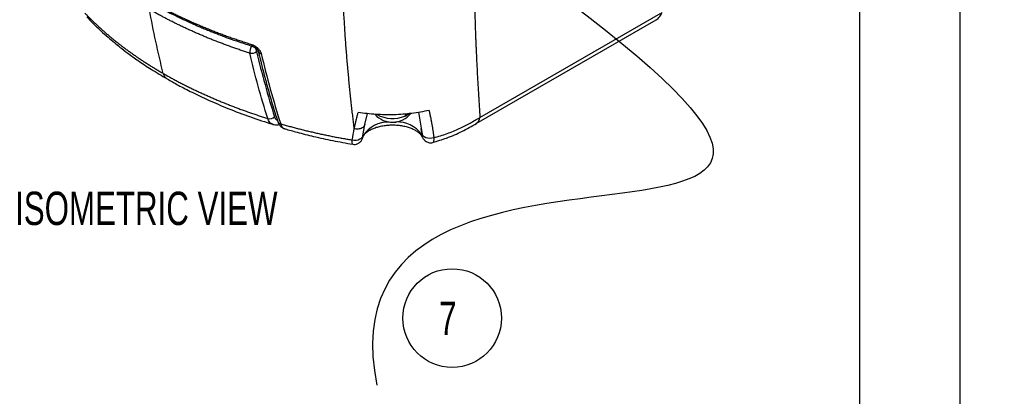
# Model space of a CAD drawing. Header units: millimetres. Extents: x 0 to 776, y 0 to 594.
# Tile 38 of 52: x 605 to 776, y 316 to 382. Entities that reach past the tile are written whole.
import ezdxf

# ---------------------------------------------------------------- set-up
doc = ezdxf.new("R2010")
doc.units = ezdxf.units.MM
doc.header["$LTSCALE"] = 2.75
doc.layers.add('DIMENSIONS', color=140, linetype='Continuous', lineweight=25)
doc.layers.add('TEXT', color=140, linetype='Continuous', lineweight=25)
doc.styles.add('SLDTEXTSTYLE0', font='TXT', dxfattribs={"width": 0.7})

msp = doc.modelspace()

# ---------------------------------------------------------------- linework, layer by layer
at = {"color": 7, "linetype": 'Continuous'}
msp.add_line((768.36, 593.73), (768.36, 0.01), dxfattribs=at)
for p, q in [((684.76, 364.78), (716.27, 382.97)), ((684.13, 363.72), (715.48, 381.82)), ((646.12, 376.41), (645.86, 376.26)), ((664.73, 363.52), (665.18, 365.46)), ((672.51, 365.45), (672.01, 365.15)), ((674.05, 365.69), (674.7, 361.85)), ((672.01, 365.15), (671.85, 365.25)), ((664.39, 361.56), (664.73, 363.54)), ((674.64, 362.1), (674.54, 362.82)), ((674.7, 361.85), (674.69, 361.83))]:
    msp.add_line(p, q)
at = {"flags": 128}
for points in [[(645, 377.5), (645.02, 377.39), (645.05, 377.3), (645.1, 377.23), (645.16, 377.19), (645.17, 377.19)], [(676.74, 361.23), (676.4, 361.14), (676.04, 361.1), (675.68, 361.14), (675.36, 361.23), (675.07, 361.39), (674.85, 361.59), (674.71, 361.83), (674.64, 362.1)], [(664.44, 361.85), (664.4, 361.59), (664.28, 361.34), (664.1, 361.13), (663.85, 360.96), (663.55, 360.84), (663.22, 360.78), (662.88, 360.78), (662.53, 360.84)], [(664.43, 361.58), (664.38, 361.36), (664.38, 361.35)], [(674.56, 361.8), (674.61, 361.59), (674.67, 361.46)]]:
    msp.add_lwpolyline(points, dxfattribs=at)
for centre, radius, start, end in [((646.79, 376.11), 2.12, 147.3389, 183.2942), ((644.98, 377.39), 1.43, 257.9264, 308.1617), ((644.34, 376.14), 1.53, 4.4868, 32.1892), ((646.73, 376.51), 0.597, 197.4678, 265.2548), ((631.01, 372.72), 1.42, 190.9275, 238.0716), ((669.54, 368.01), 4.07, 222.1354, 320.9752), ((648.07, 365.94), 1.38, 259.1908, 311.5839), ((650.13, 364.29), 0.629, 202.02, 263.708), ((668.77, 358.86), 5.12, 88.1138, 147.9507), ((669.56, 370.45), 5.85, 242.3521, 291.2137), ((670.37, 358.88), 5.11, 34.9304, 92.5742), ((670.11, 369.02), 4.31, 291.3064, 296.2483)]:
    msp.add_arc(centre, radius, start, end)
for centre, start_param, end_param in [((669.54, 367.4), 4.522565, 4.61296), ((669.54, 367.05), 4.635276, 4.69418)]:
    msp.add_ellipse(centre, major_axis=(2.69, 4.65), ratio=0.577335, start_param=start_param, end_param=end_param)
for points, knots in [([(683.8, 388.11), (683.8, 387.84), (683.81, 387.28), (683.81, 386.44), (683.82, 385.6), (683.84, 384.76), (683.85, 383.91), (683.87, 383.05), (683.9, 382.19), (683.92, 381.33), (683.95, 380.46), (683.98, 379.59), (684.01, 378.72), (684.05, 377.84), (684.09, 376.95), (684.14, 375.74), (684.21, 374.19), (684.31, 372.32), (684.42, 370.44), (684.53, 368.56), (684.64, 366.66), (684.72, 365.41), (684.76, 364.78)], [0, 0, 0, 0, 0.032527, 0.065455, 0.098788, 0.132528, 0.166677, 0.201236, 0.236208, 0.271595, 0.307398, 0.343621, 0.380264, 0.41733, 0.45482, 0.492738, 0.573204, 0.655277, 0.738973, 0.824313, 0.911316, 1, 1, 1, 1]), ([(626.9, 385.32), (627.11, 385.2), (627.55, 384.95), (628.22, 384.58), (628.89, 384.21), (629.58, 383.85), (630.27, 383.49), (630.97, 383.13), (631.68, 382.78), (632.4, 382.43), (633.13, 382.09), (633.86, 381.75), (634.61, 381.41), (635.36, 381.08), (636.12, 380.76), (636.89, 380.44), (637.67, 380.12), (638.45, 379.81), (639.24, 379.5), (640.04, 379.2), (640.85, 378.9), (641.67, 378.61), (642.49, 378.33), (643.32, 378.05), (644.15, 377.77), (644.71, 377.59), (645, 377.5)], [0, 0, 0, 0, 0.040642, 0.081395, 0.122256, 0.163222, 0.204289, 0.245455, 0.286717, 0.328071, 0.369514, 0.411044, 0.452658, 0.494352, 0.536125, 0.577972, 0.619891, 0.66188, 0.703937, 0.746057, 0.788239, 0.830481, 0.87278, 0.915135, 0.957542, 1, 1, 1, 1]), ([(627.09, 385), (627.88, 384.56), (629.35, 383.73), (631.48, 382.64), (633.29, 381.77), (634.8, 381.08), (635.99, 380.57), (636.94, 380.17), (637.71, 379.86), (638.55, 379.52), (639.62, 379.1), (641.07, 378.56), (642.96, 377.9), (644.38, 377.44), (645.17, 377.19)], [0, 0, 0, 0, 0.1463324, 0.2712461, 0.3750522, 0.4579221, 0.5267888, 0.5716358, 0.6128691, 0.6520952, 0.7073163, 0.7836148, 0.8811061, 1, 1, 1, 1]), ([(662.88, 362.82), (662.84, 363.16), (662.76, 363.85), (662.63, 364.89), (662.51, 365.94), (662.39, 367.02), (662.27, 368.11), (662.15, 369.22), (662.04, 370.35), (661.93, 371.51), (661.82, 372.68), (661.71, 373.88), (661.61, 375.1), (661.51, 376.34), (661.41, 377.61), (661.32, 378.91), (661.23, 380.23), (661.15, 381.59), (661.06, 382.97), (661.01, 383.91), (660.99, 384.38)], [0, 0, 0, 0, 0.0503569, 0.1011432, 0.1523875, 0.20412, 0.2563723, 0.3091773, 0.3625696, 0.4165852, 0.4712614, 0.5266372, 0.5827531, 0.639651, 0.6973743, 0.7559681, 0.8154788, 0.8759544, 0.9374445, 1, 1, 1, 1]), ([(615.96, 382.98), (616.1, 382.83), (616.38, 382.54), (616.81, 382.1), (617.24, 381.67), (617.69, 381.24), (618.14, 380.81), (618.61, 380.38), (619.08, 379.96), (619.56, 379.53), (620.05, 379.11), (620.55, 378.7), (621.05, 378.28), (621.57, 377.87), (622.09, 377.46), (622.62, 377.06), (623.16, 376.65), (623.71, 376.25), (624.27, 375.86), (624.83, 375.46), (625.4, 375.07), (625.98, 374.69), (626.57, 374.31), (627.16, 373.93), (627.76, 373.55), (628.37, 373.18), (628.99, 372.81), (629.4, 372.57), (629.61, 372.45)], [0, 0, 0, 0, 0.0378379, 0.0757431, 0.1137141, 0.151749, 0.1898461, 0.2280035, 0.266219, 0.3044905, 0.3428158, 0.3811927, 0.4196185, 0.458091, 0.4966074, 0.5351652, 0.5737615, 0.6123935, 0.6510583, 0.6897529, 0.7284742, 0.7672191, 0.8059844, 0.8447669, 0.883563, 0.9223696, 0.9611831, 1, 1, 1, 1]), ([(644.68, 375.98), (644.43, 376.06), (643.93, 376.23), (643.19, 376.47), (642.45, 376.73), (641.72, 376.98), (640.99, 377.25), (640.27, 377.51), (639.56, 377.78), (638.85, 378.05), (638.15, 378.33), (637.45, 378.61), (636.76, 378.9), (636.08, 379.19), (635.4, 379.48), (634.73, 379.78), (634.07, 380.08), (633.41, 380.39), (632.75, 380.69), (632.11, 381.01), (631.47, 381.32), (630.84, 381.64), (630.21, 381.96), (629.6, 382.28), (628.99, 382.61), (628.38, 382.94), (627.79, 383.28), (627.39, 383.5), (627.2, 383.61)], [0, 0, 0, 0, 0.039038, 0.078045, 0.117019, 0.155959, 0.194863, 0.233729, 0.272556, 0.311341, 0.350083, 0.38878, 0.427429, 0.46603, 0.504578, 0.543073, 0.581512, 0.619893, 0.658214, 0.696472, 0.734665, 0.772791, 0.810847, 0.848831, 0.886741, 0.924574, 0.962328, 1, 1, 1, 1]), ([(715.47, 381.81), (715.58, 381.88), (715.8, 382.03), (716.08, 382.35), (716.32, 382.71), (716.44, 382.99), (716.5, 383.13)], [0, 0, 0, 0, 0.261121, 0.515286, 0.761814, 1, 1, 1, 1]), ([(616.32, 382.3), (616.66, 381.93), (617.43, 381.12), (618.67, 379.94), (619.92, 378.81), (621.03, 377.87), (622.18, 376.94), (623.55, 375.89), (625.35, 374.59), (627.6, 373.09), (629.33, 372.06), (630.26, 371.51)], [0, 0, 0, 0, 0.091973, 0.205653, 0.30456, 0.388646, 0.458576, 0.557057, 0.680095, 0.827676, 1, 1, 1, 1]), ([(645, 377.5), (645.03, 377.49), (645.1, 377.47), (645.21, 377.42), (645.33, 377.37), (645.44, 377.31), (645.6, 377.21), (645.82, 377.07), (646.06, 376.86), (646.28, 376.63), (646.45, 376.42), (646.56, 376.23), (646.64, 376.07), (646.67, 375.97), (646.68, 375.91)], [0, 0, 0, 0, 0.048477, 0.09727, 0.146687, 0.197025, 0.248565, 0.374294, 0.501647, 0.629089, 0.753314, 0.837908, 0.919615, 1, 1, 1, 1]), ([(645.17, 377.19), (645.29, 377.14), (645.53, 377.04), (645.84, 376.82), (646.07, 376.57), (646.13, 376.41), (646.16, 376.33)], [0, 0, 0, 0, 0.268039, 0.529067, 0.774244, 1, 1, 1, 1]), ([(646.16, 376.33), (646.3, 375.74), (646.61, 374.44), (647.15, 372.32), (647.81, 369.85), (648.61, 367.04), (649.22, 365.09), (649.55, 364.05)], [0, 0, 0, 0, 0.140026, 0.310015, 0.509976, 0.739944, 1, 1, 1, 1]), ([(629.61, 372.45), (629.82, 372.33), (630.24, 372.09), (630.88, 371.73), (631.52, 371.38), (632.17, 371.03), (632.83, 370.69), (633.49, 370.35), (634.16, 370.02), (634.83, 369.69), (635.51, 369.37), (636.2, 369.05), (636.89, 368.73), (637.59, 368.42), (638.29, 368.11), (638.99, 367.81), (639.7, 367.52), (640.42, 367.22), (641.14, 366.94), (641.87, 366.66), (642.6, 366.38), (643.33, 366.11), (644.07, 365.84), (644.81, 365.58), (645.55, 365.33), (646.3, 365.08), (647.05, 364.83), (647.56, 364.67), (647.81, 364.59)], [0, 0, 0, 0, 0.038817, 0.07763, 0.116437, 0.155233, 0.194016, 0.232781, 0.271526, 0.310247, 0.348942, 0.387607, 0.426239, 0.464835, 0.503393, 0.541909, 0.580381, 0.618807, 0.657184, 0.69551, 0.733781, 0.771997, 0.810154, 0.848251, 0.886286, 0.924257, 0.962162, 1, 1, 1, 1]), ([(630.26, 371.51), (630.91, 371.14), (632.33, 370.34), (634.73, 369.1), (637.61, 367.73), (640.99, 366.28), (644.71, 364.85), (647.38, 364), (648.69, 363.58)], [0, 0, 0, 0, 0.118125, 0.257636, 0.418807, 0.601698, 0.804844, 1, 1, 1, 1]), ([(662.88, 362.82), (662.92, 363.01), (663, 363.39), (663.13, 363.95), (663.26, 364.51), (663.41, 365.07), (663.51, 365.45), (663.56, 365.63)], [0, 0, 0, 0, 0.20223, 0.403285, 0.603227, 0.802114, 1, 1, 1, 1]), ([(675.9, 366.01), (674.92, 365.79), (673.92, 365.61), (671.88, 365.36), (670.85, 365.27), (669.27, 365.23), (668.74, 365.23), (667.69, 365.25), (667.17, 365.27), (665.62, 365.37), (664.59, 365.49), (663.56, 365.63)], [0, 0, 0, 0, 0.25, 0.25, 0.5, 0.5, 0.625, 0.625, 0.75, 0.75, 1, 1, 1, 1]), ([(675.9, 366.01), (675.94, 365.82), (676.03, 365.43), (676.16, 364.84), (676.27, 364.25), (676.38, 363.65), (676.48, 363.05), (676.58, 362.45), (676.66, 361.84), (676.72, 361.44), (676.74, 361.23)], [0, 0, 0, 0, 0.1220496, 0.2449517, 0.3687032, 0.4932994, 0.6187346, 0.7450017, 0.872093, 1, 1, 1, 1]), ([(648.69, 363.57), (648.5, 363.66), (648.1, 363.84), (647.91, 364.33), (647.81, 364.59)], [0, 0, 0, 0, 0.478746, 1, 1, 1, 1]), ([(648.98, 364.91), (649.07, 364.69), (649.18, 364.41), (649.42, 364.32), (649.47, 364.29)], [0, 0, 0, 0, 0.769796, 1, 1, 1, 1]), ([(649.55, 364.05), (649.61, 363.89), (649.74, 363.57), (650.05, 363.2), (650.41, 362.93), (650.68, 362.84), (650.81, 362.79)], [0, 0, 0, 0, 0.257907, 0.511765, 0.759345, 1, 1, 1, 1]), ([(650.06, 363.66), (650.32, 363.59), (650.84, 363.44), (651.61, 363.22), (652.39, 363.01), (653.17, 362.81), (653.95, 362.61), (654.73, 362.42), (655.52, 362.24), (656.3, 362.06), (657.08, 361.88), (657.86, 361.72), (658.64, 361.56), (659.42, 361.4), (660.2, 361.25), (660.98, 361.11), (661.76, 360.97), (662.28, 360.89), (662.53, 360.84)], [0, 0, 0, 0, 0.06464, 0.129001, 0.193081, 0.256878, 0.32039, 0.383616, 0.446556, 0.509207, 0.57157, 0.633643, 0.695427, 0.756921, 0.818125, 0.879039, 0.939664, 1, 1, 1, 1]), ([(650.06, 363.66), (650.12, 363.5), (650.26, 363.15), (650.53, 362.85), (650.76, 362.83), (650.82, 362.83)], [0, 0, 0, 0, 0.36746, 0.838859, 1, 1, 1, 1]), ([(676.55, 360.42), (677.36, 360.66), (679.17, 361.19), (681.71, 362.34), (683.33, 363.26), (684.16, 363.74)], [0, 0, 0, 0, 0.286739, 0.63725, 1, 1, 1, 1]), ([(676.74, 361.23), (677.54, 361.45), (678.32, 361.7), (679.8, 362.23), (680.5, 362.53), (681.83, 363.14), (682.45, 363.46), (683.64, 364.12), (684.2, 364.45), (684.76, 364.78)], [0, 0, 0, 0, 0.25, 0.25, 0.5, 0.5, 0.75, 0.75, 1, 1, 1, 1]), ([(684.14, 363.76), (684.28, 363.85), (684.6, 364.06), (684.7, 364.52), (684.76, 364.78)], [0, 0, 0, 0, 0.445567, 1, 1, 1, 1]), ([(648.67, 363.57), (648.82, 363.53), (649.13, 363.46), (649.52, 363.47), (649.74, 363.53), (649.8, 363.54)], [0, 0, 0, 0, 0.434865, 0.868037, 1, 1, 1, 1]), ([(650.81, 362.79), (651.51, 362.59), (653.15, 362.12), (655.92, 361.43), (659.15, 360.71), (661.46, 360.31), (662.63, 360.1)], [0, 0, 0, 0, 0.1840106, 0.4309246, 0.7109814, 1, 1, 1, 1]), ([(664.72, 363.54), (664.71, 363.49), (664.67, 363.35), (664.52, 363.15), (664.26, 362.94), (663.93, 362.8), (663.57, 362.74), (663.21, 362.74), (662.99, 362.79), (662.88, 362.82)], [0, 0, 0, 0, 0.072695, 0.230904, 0.394669, 0.558434, 0.716639, 0.864779, 1, 1, 1, 1]), ([(664.38, 361.37), (664.4, 361.41), (664.44, 361.52), (664.59, 361.76), (664.89, 362.09), (665.33, 362.42), (665.88, 362.73), (666.53, 363), (667.27, 363.22), (668.08, 363.38), (668.94, 363.47), (669.81, 363.48), (670.68, 363.42), (671.51, 363.29), (672.29, 363.09), (672.98, 362.83), (673.57, 362.53), (674.04, 362.21), (674.39, 361.89), (674.57, 361.65), (674.63, 361.53), (674.65, 361.49)], [0, 0, 0, 0, 0.028168, 0.082233, 0.139879, 0.195125, 0.250068, 0.305303, 0.361123, 0.417508, 0.474324, 0.531391, 0.588516, 0.645454, 0.701999, 0.757973, 0.813242, 0.867792, 0.921894, 0.976193, 1, 1, 1, 1]), ([(674.56, 361.8), (674.57, 361.78), (674.59, 361.75), (674.61, 361.7), (674.63, 361.67), (674.65, 361.64), (674.66, 361.63), (674.67, 361.62), (674.68, 361.62), (674.68, 361.63), (674.69, 361.66), (674.69, 361.71), (674.68, 361.81), (674.66, 361.94), (674.65, 362.04), (674.64, 362.1)], [0, 0, 0, 0, 0.053861, 0.106962, 0.159829, 0.212996, 0.266989, 0.322313, 0.379437, 0.438788, 0.50075, 0.62357, 0.746004, 0.870663, 1, 1, 1, 1]), ([(662.63, 360.11), (662.62, 360.11), (662.57, 360.06), (662.53, 360.27), (662.53, 360.65), (662.53, 360.84)], [0, 0, 0, 0, 0.060642, 0.529661, 1, 1, 1, 1]), ([(662.62, 360.09), (662.77, 360.08), (663.07, 360.06), (663.52, 360.19), (663.93, 360.46), (664.1, 360.73), (664.19, 360.86)], [0, 0, 0, 0, 0.231472, 0.482766, 0.743313, 1, 1, 1, 1]), ([(664.16, 360.8), (664.18, 360.84), (664.21, 360.9), (664.28, 361.1), (664.33, 361.22), (664.35, 361.28)], [0, 0, 0, 0, 0.5243, 0.766903, 1, 1, 1, 1]), ([(664.22, 360.9), (664.24, 360.96), (664.29, 361.09), (664.36, 361.4), (664.39, 361.56)], [0, 0, 0, 0, 0.494949, 1, 1, 1, 1]), ([(664.37, 361.43), (664.37, 361.42), (664.37, 361.4), (664.39, 361.47), (664.42, 361.54), (664.43, 361.58)], [0, 0, 0, 0, 0.447831, 0.728451, 1, 1, 1, 1]), ([(674.67, 361.46), (674.74, 361.32), (674.89, 361.04), (675.18, 360.71), (675.52, 360.5), (675.83, 360.38), (676.19, 360.34), (676.44, 360.38), (676.56, 360.41)], [0, 0, 0, 0, 0.198836, 0.429641, 0.561974, 0.704025, 0.851901, 1, 1, 1, 1]), ([(676.74, 361.23), (676.73, 361.03), (676.72, 360.62), (676.65, 360.38), (676.56, 360.42), (676.55, 360.42)], [0, 0, 0, 0, 0.478299, 0.951757, 1, 1, 1, 1])]:
    msp.add_open_spline(points, degree=3, knots=knots)
for points in [[(629.61, 372.45), (628.68, 376.14), (627.88, 379.84), (627.2, 383.61)], [(647.81, 364.59), (646.62, 368.33), (645.59, 372.11), (644.68, 375.98)], [(645.86, 376.26), (646.78, 372.37), (647.82, 368.59), (648.98, 364.91)], [(646.68, 375.91), (647.65, 371.73), (648.77, 367.68), (650.06, 363.66)], [(662.53, 360.84), (662.63, 361.5), (662.75, 362.16), (662.88, 362.82)]]:
    msp.add_open_spline(points, degree=3)
at = {"layer": 'DIMENSIONS'}
msp.add_circle((679.93, 329.78), 8.6, dxfattribs=at)
msp.add_open_spline([(700.05, 385.08), (776.1, 327.82), (655.75, 374.66), (666.8, 318.06)], degree=3, dxfattribs=at)
at = {"layer": 'TEXT'}
msp.add_line((750.89, 576.26), (750.89, 17.46), dxfattribs=at)

# ---------------------------------------------------------------- texts
at = {"layer": 'DIMENSIONS', "attachment_point": 1, "style": 'SLDTEXTSTYLE0'}
for s, insert, char_height in [('ISOMETRIC VIEW', (603.8, 351.83), 5.8208), ('7', (677.65, 332.63), 5.82)]:
    msp.add_mtext(s, dxfattribs=dict(at, insert=insert, char_height=char_height))

doc.saveas('drawing.dxf')
